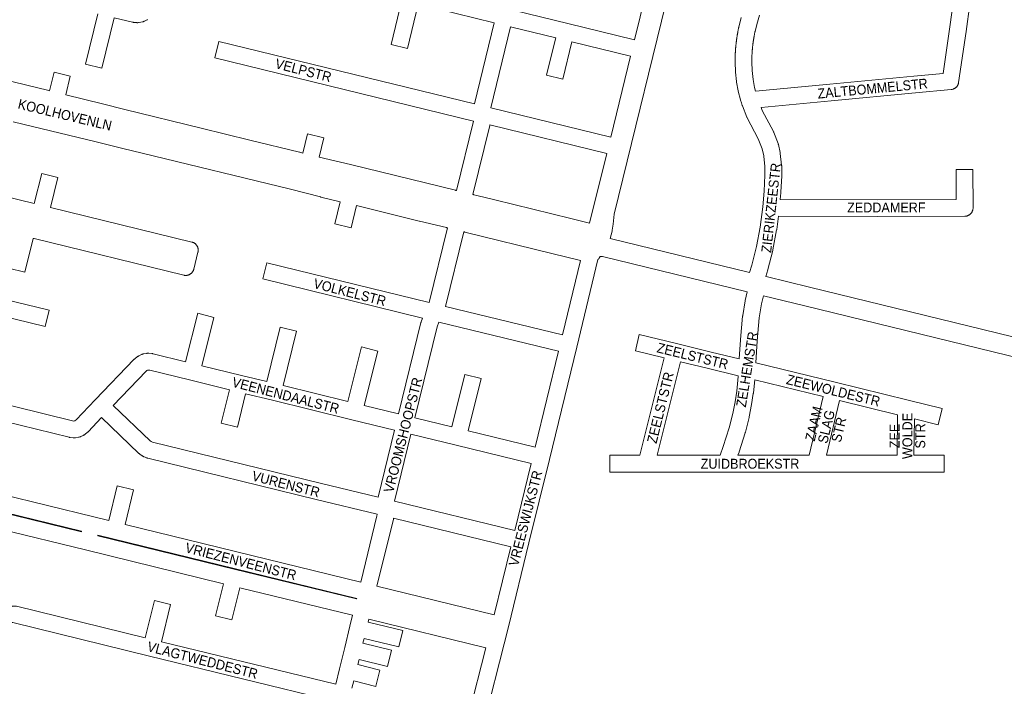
# Model space of a CAD drawing. Header units: metres. Extents: x 123819 to 142731, y 393440 to 405763.
# Tile 15 of 256: x 126423 to 127188, y 397895 to 398413. Entities that reach past the tile are written whole.
import ezdxf
from ezdxf.enums import TextEntityAlignment as Align

# ---------------------------------------------------------------- set-up
doc = ezdxf.new("R2010")
doc.units = ezdxf.units.M
doc.header["$MEASUREMENT"] = 0
for name, color, linetype, lineweight in [('gs-anno-wegen algemeen tekst', 7, 'Continuous', 0), ('gs-knt-aanvullende hoofdweg', 7, 'Continuous', 0), ('gs-knt-fietspaden', 7, 'Continuous', 0), ('gs-knt-wegen algemeen', 7, 'Continuous', 0), ('gs-vlk-plantopografie wegen algemeen', 7, 'Continuous', 0)]:
    doc.layers.add(name, color=color, linetype=linetype, lineweight=lineweight)
doc.styles.add('Style-Arial', font='arial.ttf')

msp = doc.modelspace()

# ---------------------------------------------------------------- linework, layer by layer
at = {"layer": 'gs-knt-aanvullende hoofdweg', "color": 7, "linetype": 'Continuous', "flags": 128}
for points in [[(126350.44, 398381.51), (126350.67, 398381.48), (126350.71, 398381.47), (126351.03, 398381.42), (126351.06, 398381.41), (126351.39, 398381.34), (126351.4, 398381.34), (126355.01, 398380.46), (126445.95, 398358.28), (126445.99, 398358.27), (126446.46, 398358.16)], [(126459.09, 398355.01), (126487.66, 398347.91), (126504.95, 398343.68), (126504.97, 398343.67), (126564.33, 398329.18), (126564.35, 398329.18), (126602.05, 398319.89), (126640.79, 398310.4), (126640.8, 398310.39), (126643.29, 398309.79)], [(126672.28, 398271.99), (126657.14, 398275.62), (126657.03, 398275.64), (126633.72, 398281.59), (126633.71, 398281.6), (126518.44, 398309.58), (126518.42, 398309.59), (126518.4, 398309.59), (126503.56, 398313.22), (126503.5, 398313.24), (126496.21, 398315.09), (126480.66, 398318.94), (126480.66, 398318.94), (126468.76, 398321.75), (126468.7, 398321.76), (126468.69, 398321.76), (126418.34, 398334.13)], [(126655.94, 398306.7), (126680.33, 398300.75), (126761.7, 398280.89), (126762.05, 398280.79), (126762.4, 398280.68), (126762.62, 398280.6)], [(126775.27, 398277.53), (126775.32, 398277.52), (126775.35, 398277.52), (126775.41, 398277.51), (126775.6, 398277.48), (126775.69, 398277.46), (126775.72, 398277.46), (126775.76, 398277.45), (126775.96, 398277.41), (126776.05, 398277.38), (126776.08, 398277.38), (126776.1, 398277.37), (126776.11, 398277.37), (126778.31, 398276.83), (126792.35, 398273.41), (126792.37, 398273.4), (126851.36, 398258.85), (126851.37, 398258.85), (126865.99, 398255.22)], [(126755.55, 398251.71), (126755.47, 398251.72), (126755.42, 398251.73), (126755.1, 398251.78), (126755.08, 398251.78), (126754.74, 398251.86), (126733.76, 398256.89), (126733.72, 398256.9), (126733.71, 398256.9), (126684.93, 398268.91)], [(126858.93, 398226.33), (126836.6, 398231.69), (126836.55, 398231.7), (126836.54, 398231.7), (126769.14, 398248.41), (126769.08, 398248.42), (126768.78, 398248.5), (126768.73, 398248.52), (126768.43, 398248.61), (126768.38, 398248.63), (126768.22, 398248.69)], [(126881.95, 398243.51), (126990.27, 398217.01)], [(126988.26, 398202.04), (126875.95, 398229.51), (126874, 398229.3), (126873.97, 398229.23), (126873.94, 398229.15), (126873.9, 398229.06), (126873.86, 398228.97), (126873.82, 398228.9), (126873.79, 398228.82), (126873.74, 398228.73), (126873.7, 398228.64), (126873.66, 398228.57), (126873.62, 398228.5), (126873.57, 398228.4), (126873.52, 398228.31), (126873.48, 398228.25), (126873.44, 398228.19), (126873.38, 398228.09), (126873.32, 398228), (126873.28, 398227.94), (126873.24, 398227.88), (126873.18, 398227.79), (126873.11, 398227.7), (126873.07, 398227.64), (126873.03, 398227.59), (126872.96, 398227.5), (126872.89, 398227.4), (126872.85, 398227.35), (126872.81, 398227.3), (126872.73, 398227.21), (126872.65, 398227.12), (126872.61, 398227.08), (126872.57, 398227.03), (126872.48, 398226.94)], [(126872.48, 398226.94), (126872.48, 398226.94)], [(127002.93, 398213.91), (127003.1, 398213.87), (127036.79, 398205.63), (127396.08, 398117.73), (127651.05, 398055.35), (127654.17, 398054.59)], [(127650.85, 398039.94), (127647.48, 398040.76), (127392.52, 398103.14), (127033.22, 398191.04), (127000.91, 398198.94)]]:
    msp.add_lwpolyline(points, dxfattribs=at)
at = {"layer": 'gs-knt-fietspaden', "color": 7, "linetype": 'Continuous', "flags": 128}
for points in [[(126958.61, 398562.09), (126932.03, 398453.77), (126885.03, 398262.25), (126884.26, 398254.6), (126884.25, 398254.5), (126884.24, 398254.4), (126883.52, 398249.83), (126883.45, 398249.36), (126883.43, 398249.25), (126883.42, 398249.19), (126883.41, 398249.13), (126883.38, 398249.02), (126881.95, 398243.51)], [(126900.9, 398397.7), (126913.93, 398451.55)], [(126882.35, 398322.02), (126897.82, 398385.05)], [(126865.99, 398255.22), (126865.99, 398255.24), (126879.25, 398309.38)]]:
    msp.add_lwpolyline(points, dxfattribs=at)
at = {"layer": 'gs-knt-wegen algemeen', "color": 7, "linetype": 'Continuous', "flags": 128}
for points in [[(126791.94, 398410.95), (126732.85, 398425.41), (126724.44, 398391.02, -0.384773), (126724.42, 398391.01), (126711.8, 398394.1, -0.368199), (126711.79, 398394.11), (126720.2, 398428.5)], [(126522.64, 398413.43), (126522.38, 398413.3), (126520.31, 398412.25), (126520.04, 398412.12), (126519.76, 398412), (126519.48, 398411.89), (126519.2, 398411.8), (126518.91, 398411.73), (126518.61, 398411.66), (126516.15, 398411.18), (126515.84, 398411.13), (126515.53, 398411.09), (126515.21, 398411.07), (126514.9, 398411.06), (126514.59, 398411.07), (126514.28, 398411.09), (126511.77, 398411.33), (126511.46, 398411.37), (126511.16, 398411.42), (126510.85, 398411.49), (126496.67, 398414.96), (126487.06, 398375.66, -0.384773), (126487.04, 398375.66), (126474.42, 398378.75, -0.368198), (126474.41, 398378.76), (126484.02, 398418.05)], [(126897.82, 398385.05), (126852.29, 398396.19), (126845.12, 398367.29, -0.384737), (126845.11, 398367.28), (126832.49, 398370.41, -0.368046), (126832.48, 398370.42), (126839.64, 398399.28), (126804.59, 398407.86)], [(126775.86, 398334.67), (126574.86, 398383.84, -0.368199), (126574.85, 398383.85), (126577.94, 398396.48, -0.384773), (126577.95, 398396.49), (126776.54, 398347.91)], [(126446.46, 398358.16), (126450.05, 398372.69, -0.384743), (126450.07, 398372.7), (126462.68, 398369.57), (126462.69, 398369.57, -0.399795), (126462.69, 398369.56), (126462.69, 398369.56), (126459.09, 398355.01)], [(126643.29, 398309.79), (126646.93, 398324.62, -0.384768), (126646.94, 398324.63), (126659.56, 398321.54), (126659.57, 398321.54, -0.399812), (126659.57, 398321.52), (126659.57, 398321.52), (126655.94, 398306.7)], [(126329.59, 398296.29), (126434.71, 398270.57), (126440.45, 398293.97, -0.384765), (126440.46, 398293.98), (126453.09, 398290.88, -0.368161), (126453.1, 398290.87), (126447.35, 398267.48), (126557.04, 398240.64), (126557.34, 398240.55), (126557.65, 398240.46), (126557.95, 398240.34), (126558.24, 398240.21), (126558.52, 398240.07), (126558.8, 398239.92), (126559.07, 398239.75), (126559.33, 398239.57), (126559.59, 398239.37), (126559.83, 398239.16), (126560.06, 398238.95), (126560.28, 398238.72), (126560.49, 398238.48), (126560.69, 398238.23), (126560.88, 398237.97), (126561.05, 398237.7), (126561.21, 398237.42), (126561.35, 398237.14), (126561.49, 398236.85), (126561.6, 398236.55), (126561.7, 398236.25), (126561.79, 398235.94), (126561.86, 398235.63), (126561.92, 398235.32), (126561.96, 398235), (126561.99, 398234.68), (126562, 398234.36), (126561.99, 398234.04), (126561.97, 398233.73), (126561.93, 398233.41), (126561.88, 398233.09), (126561.82, 398232.78), (126558.64, 398219.66), (126558.56, 398219.36), (126558.46, 398219.07), (126558.35, 398218.77), (126558.23, 398218.49), (126558.1, 398218.21), (126557.95, 398217.94), (126557.79, 398217.67), (126557.61, 398217.42), (126557.43, 398217.17), (126557.23, 398216.93), (126557.02, 398216.7), (126556.8, 398216.48), (126556.57, 398216.27), (126556.33, 398216.07), (126556.08, 398215.89), (126555.83, 398215.71), (126555.56, 398215.55), (126555.29, 398215.4), (126555.01, 398215.27), (126554.72, 398215.15), (126554.43, 398215.04), (126554.14, 398214.94), (126553.84, 398214.86), (126553.53, 398214.8), (126553.23, 398214.75), (126552.92, 398214.71), (126552.61, 398214.69), (126552.3, 398214.68), (126551.99, 398214.69), (126551.68, 398214.71), (126551.37, 398214.75), (126551.07, 398214.8), (126550.76, 398214.87), (126434.71, 398243.27), (126433.77, 398243.5), (126427.32, 398217.13, -0.384773), (126427.31, 398217.12), (126414.68, 398220.21, -0.368201)], [(127014.05, 398273.69), (127089.39, 398273.53), (127150.74, 398273.68), (127150.65, 398296.89, -0.38531), (127150.66, 398296.9), (127163.66, 398296.95, -0.385308), (127163.67, 398296.95), (127163.79, 398267.21), (127163.78, 398266.9), (127163.76, 398266.59), (127163.73, 398266.28), (127163.68, 398265.98), (127163.61, 398265.67), (127163.53, 398265.37), (127163.44, 398265.08), (127163.33, 398264.79), (127163.21, 398264.5), (127163.08, 398264.22), (127162.93, 398263.95), (127162.77, 398263.68), (127162.59, 398263.42), (127162.41, 398263.18), (127162.21, 398262.94), (127162.01, 398262.71), (127161.79, 398262.49), (127161.56, 398262.28), (127161.32, 398262.08), (127161.07, 398261.89), (127160.82, 398261.72), (127160.55, 398261.55), (127160.28, 398261.41), (127160, 398261.27), (127159.72, 398261.15), (127159.43, 398261.04), (127159.13, 398260.94), (127158.83, 398260.86), (127158.53, 398260.79), (127158.22, 398260.74), (127157.91, 398260.7), (127157.61, 398260.68), (127157.3, 398260.67), (127089.41, 398260.51), (127089.38, 398260.51), (127012.63, 398260.68)], [(126680.67, 398251.61), (126680.67, 398251.61), (126668.04, 398254.72, -0.368129), (126668.03, 398254.73), (126672.28, 398271.99)], [(126736.16, 398181.61), (126612.25, 398211.94, -0.368194), (126612.25, 398211.95), (126615.34, 398224.58, -0.384774), (126615.35, 398224.58), (126741.37, 398193.74)], [(126310.99, 398220.68), (126316.85, 398219.12), (126446.28, 398187.67, -0.368273), (126446.29, 398187.65), (126443.22, 398175.02, -0.384791), (126443.21, 398175.01), (126313.71, 398206.48), (126313.57, 398206.52), (126305.8, 398208.59)], [(126395.95, 398118.42), (126464.44, 398101.66), (126465.47, 398101.55), (126466.09, 398101.66), (126466.56, 398101.87), (126467.3, 398102.48), (126482.09, 398117.93), (126512.33, 398149.52), (126512.53, 398149.71), (126512.73, 398149.9), (126512.93, 398150.07), (126514.64, 398151.46), (126514.85, 398151.62), (126515.07, 398151.78), (126515.3, 398151.93), (126515.54, 398152.07), (126515.78, 398152.2), (126516.02, 398152.32), (126518.02, 398153.23), (126518.28, 398153.35), (126518.54, 398153.45), (126518.81, 398153.54), (126519.09, 398153.61), (126519.36, 398153.68), (126519.64, 398153.73), (126521.98, 398154.13), (126522.28, 398154.17), (126522.57, 398154.2), (126522.86, 398154.22), (126523.16, 398154.22), (126523.45, 398154.21), (126523.75, 398154.19), (126526.11, 398153.94), (126526.4, 398153.91), (126526.69, 398153.86), (126526.98, 398153.79), (126552.1, 398147.65), (126561.61, 398185.28, -0.38469), (126561.62, 398185.28), (126574.23, 398182.1, -0.367843), (126574.24, 398182.09), (126564.75, 398144.55), (126595.6, 398137.01), (126615.33, 398132.18), (126625.58, 398174.53, -0.384802), (126625.59, 398174.53), (126638.23, 398171.47, -0.368314), (126638.23, 398171.46), (126627.97, 398129.09), (126678.19, 398116.8), (126688.89, 398159.11, -0.384691), (126688.91, 398159.12), (126701.51, 398155.93, -0.367842), (126701.52, 398155.92), (126690.84, 398113.71), (126717.62, 398107.16)], [(126905.1, 398074.95), (126924.01, 398150.73), (126901.52, 398156.18, -0.368296), (126901.52, 398156.19), (126904.58, 398168.83, -0.384798), (126904.59, 398168.83), (126933.45, 398161.84), (126933.48, 398161.83), (126960.36, 398155.16), (126982.22, 398149.88)], [(126714.52, 398094.51), (126681.38, 398102.62), (126618.57, 398117.98), (126598.83, 398122.81), (126592.48, 398096.83, -0.384774), (126592.46, 398096.83), (126579.84, 398099.92, -0.368201), (126579.83, 398099.93), (126586.18, 398125.91), (126555.28, 398133.47), (126524.32, 398141.04), (126523.29, 398141.15), (126522.67, 398141.04), (126522.2, 398140.83), (126521.46, 398140.22), (126496, 398113.63)], [(126995.07, 398146.76), (127056.8, 398131.66), (127113.32, 398117.82), (127139.79, 398111.32, -0.368158), (127139.8, 398111.31)], [(126730.26, 398104.06), (126759.07, 398097.01), (126769.03, 398137.73, -0.384774), (126769.05, 398137.74), (126781.67, 398134.65), (126781.67, 398134.65, -0.399813), (126781.68, 398134.64), (126781.68, 398134.64)], [(127139.8, 398111.31), (127136.7, 398098.68, -0.384763), (127136.68, 398098.68), (127118.19, 398103.22), (127117.9, 398074.92)], [(127117.9, 398074.92), (127141.3, 398074.92, -0.386763), (127141.31, 398074.91), (127141.3, 398061.91, -0.386763), (127141.29, 398061.9), (127111.33, 398061.9), (127041.73, 398061.92), (126971.92, 398061.93), (126910.19, 398061.94), (126881.81, 398061.9, -0.385365), (126881.8, 398061.91), (126881.77, 398074.91, -0.385365), (126881.78, 398074.92), (126905.1, 398074.95)], [(126480.89, 398027.12), (126492.55, 398024.27), (126499.14, 398051.21, -0.384774), (126499.15, 398051.22), (126511.78, 398048.13, -0.368198), (126511.79, 398048.12), (126505.2, 398021.17), (126688.21, 397976.4)], [(126681.9, 397950.64), (126594.25, 397972.09), (126588.13, 397947.08, -0.384775), (126588.12, 397947.07), (126575.49, 397950.16, -0.368198), (126575.48, 397950.17), (126581.6, 397975.18), (126474.59, 398001.36), (126342.31, 398033.72)], [(126417.41, 397957.45), (126417.54, 397957.5), (126417.85, 397957.59), (126418.16, 397957.66), (126418.47, 397957.71), (126418.79, 397957.76), (126419.11, 397957.78), (126419.43, 397957.79), (126419.75, 397957.78), (126420.07, 397957.76), (126420.38, 397957.72), (126420.7, 397957.67), (126421.01, 397957.6), (126520.87, 397933.17), (126527.95, 397962.08, -0.384773), (126527.96, 397962.09), (126540.58, 397959), (126540.59, 397959, -0.399813), (126540.59, 397958.99), (126540.59, 397958.98)], [(126694.55, 397947.55), (126694, 397945.31), (126720.95, 397938.72), (126720.95, 397938.72, -0.399813), (126720.96, 397938.71), (126720.96, 397938.7)], [(126720.96, 397938.7), (126717.87, 397926.08, -0.384773), (126717.86, 397926.07), (126690.91, 397932.66), (126689.98, 397928.86), (126712.04, 397923.46, -0.3682), (126712.05, 397923.45), (126708.96, 397910.82, -0.384773), (126708.95, 397910.82), (126686.88, 397916.21), (126685.92, 397912.28), (126703.14, 397908.07, -0.368199), (126703.15, 397908.06), (126700.06, 397895.43, -0.384774), (126700.05, 397895.42), (126682.83, 397899.63), (126681.42, 397893.9)]]:
    msp.add_lwpolyline(points, format="xyb", dxfattribs=at)
for points in [[(127161.26, 398425.41), (127158.46, 398404.3), (127158.45, 398404.2), (127152.59, 398364.63), (127152.53, 398364.33), (127152.47, 398364.02), (127152.39, 398363.73), (127152.29, 398363.43), (127152.18, 398363.14), (127152.06, 398362.86), (127151.92, 398362.58), (127151.77, 398362.31), (127151.61, 398362.05), (127151.44, 398361.79), (127151.25, 398361.55), (127151.06, 398361.31), (127150.85, 398361.08), (127150.63, 398360.86), (127150.4, 398360.66), (127150.16, 398360.46), (127149.92, 398360.28), (127149.66, 398360.1), (127149.4, 398359.94), (127149.13, 398359.8), (127148.85, 398359.66), (127148.56, 398359.54), (127148.27, 398359.43), (127147.98, 398359.34), (127147.68, 398359.26), (127147.38, 398359.19), (127147.08, 398359.14), (127146.77, 398359.1), (127119.1, 398356.44), (127119.08, 398356.44), (127053.67, 398350.41), (126999.1, 398345.25)], [(126807.68, 398420.5), (126849.08, 398410.38), (126900.9, 398397.7)], [(127001.26, 398307.28), (127001.18, 398307.63), (126999.97, 398312.98), (126997, 398320.82), (126988.38, 398337.07), (126988.28, 398337.28), (126988.18, 398337.5), (126988.09, 398337.71), (126984.63, 398346.41), (126984.55, 398346.62), (126984.47, 398346.84), (126983.85, 398348.8), (126983.22, 398350.76), (126983.17, 398350.94), (126983.12, 398351.12), (126981.41, 398357.73), (126981.36, 398357.95), (126981.31, 398358.17), (126980.09, 398364.79), (126980.05, 398365.02), (126980.02, 398365.25), (126979.21, 398372.59), (126979.19, 398372.83), (126979.17, 398373.07), (126978.92, 398380.09), (126978.92, 398380.34), (126978.92, 398380.76), (126978.92, 398381.19), (126978.92, 398381.62), (126978.93, 398382.04), (126978.94, 398382.47), (126978.95, 398382.89), (126978.96, 398383.32), (126978.97, 398383.75), (126978.98, 398384.17), (126978.99, 398384.6), (126979.01, 398385.02), (126979.03, 398385.45), (126979.04, 398385.88), (126979.06, 398386.3), (126979.09, 398386.73), (126979.11, 398387.15), (126979.13, 398387.58), (126979.16, 398388), (126979.18, 398388.43), (126979.21, 398388.85), (126979.24, 398389.28), (126979.27, 398389.7), (126979.3, 398390.13), (126979.34, 398390.55), (126979.37, 398390.98), (126979.41, 398391.4), (126979.45, 398391.83), (126979.49, 398392.25), (126979.53, 398392.68), (126979.57, 398393.1), (126979.61, 398393.53), (126979.66, 398393.95), (126979.7, 398394.37), (126979.75, 398394.8), (126979.8, 398395.22), (126979.85, 398395.64), (126979.9, 398396.07), (126979.95, 398396.49), (126980.01, 398396.91), (126980.06, 398397.33), (126980.12, 398397.76), (126980.18, 398398.18), (126980.24, 398398.6), (126980.3, 398399.02), (126980.36, 398399.45), (126980.42, 398399.87), (126980.49, 398400.29), (126980.56, 398400.71), (126980.62, 398401.13), (126980.69, 398401.55), (126980.76, 398401.97), (126980.84, 398402.39), (126980.91, 398402.81), (126980.98, 398403.23), (126981.06, 398403.65), (126981.14, 398404.07), (126981.22, 398404.49), (126981.3, 398404.9), (126981.38, 398405.32), (126981.46, 398405.74), (126981.55, 398406.16), (126981.63, 398406.58), (126981.72, 398406.99), (126981.81, 398407.41), (126981.86, 398407.64), (126983.72, 398414.99)], [(126998.01, 398416.89), (126996.29, 398411.59), (126994.52, 398404.57), (126994.44, 398404.2), (126994.36, 398403.83), (126994.28, 398403.46), (126994.21, 398403.08), (126994.13, 398402.71), (126994.06, 398402.34), (126993.99, 398401.96), (126993.92, 398401.59), (126993.85, 398401.22), (126993.78, 398400.84), (126993.72, 398400.47), (126993.65, 398400.09), (126993.59, 398399.72), (126993.53, 398399.35), (126993.46, 398398.97), (126993.4, 398398.6), (126993.34, 398398.22), (126993.29, 398397.84), (126993.23, 398397.47), (126993.17, 398397.09), (126993.12, 398396.72), (126993.07, 398396.34), (126993.01, 398395.96), (126992.96, 398395.59), (126992.91, 398395.21), (126992.87, 398394.83), (126992.82, 398394.45), (126992.77, 398394.08), (126992.73, 398393.7), (126992.69, 398393.32), (126992.64, 398392.95), (126992.6, 398392.57), (126992.56, 398392.19), (126992.52, 398391.81), (126992.49, 398391.43), (126992.45, 398391.06), (126992.41, 398390.68), (126992.38, 398390.3), (126992.35, 398389.92), (126992.32, 398389.54), (126992.29, 398389.16), (126992.26, 398388.78), (126992.23, 398388.4), (126992.2, 398388.03), (126992.18, 398387.64), (126992.16, 398387.27), (126992.13, 398386.89), (126992.11, 398386.51), (126992.09, 398386.13), (126992.07, 398385.75), (126992.05, 398385.37), (126992.04, 398384.99), (126992.02, 398384.61), (126992.01, 398384.23), (126992, 398383.85), (126991.98, 398383.47), (126991.97, 398383.09), (126991.96, 398382.71), (126991.96, 398382.33), (126991.95, 398381.95), (126991.94, 398381.57), (126991.94, 398381.19), (126991.94, 398380.81), (126991.94, 398380.43), (126992.18, 398373.79), (126992.94, 398366.92), (126994.07, 398360.77), (126994.81, 398357.93)], [(126994.81, 398357.93), (127052.46, 398363.37), (127052.47, 398363.37), (127117.87, 398369.4), (127140.45, 398371.58), (127145.56, 398406.06), (127147.51, 398420.74)], [(126776.54, 398347.91), (126791.94, 398410.95)], [(126804.59, 398407.86), (126789.19, 398344.81)], [(126789.19, 398344.81), (126882.35, 398322.02)], [(126999.1, 398345.25), (127000.05, 398342.86), (127008.69, 398326.56), (127008.82, 398326.32), (127008.93, 398326.07), (127009.03, 398325.82), (127012.31, 398317.16), (127012.41, 398316.87), (127012.49, 398316.59), (127012.57, 398316.29), (127013.95, 398310.15)], [(126762.62, 398280.6), (126775.8, 398334.47), (126775.84, 398334.61), (126775.86, 398334.67)], [(126788.43, 398331.3), (126775.27, 398277.53)], [(126788.51, 398331.58), (126788.43, 398331.31), (126788.43, 398331.31), (126788.43, 398331.3)], [(126879.25, 398309.38), (126788.51, 398331.58)], [(127013.95, 398310.15), (127013.96, 398310.15), (127013.96, 398310.15)], [(127013.95, 398310.15), (127013.96, 398310.15), (127013.96, 398310.15)], [(127013.96, 398310.15), (127013.96, 398310.11), (127014, 398309.96), (127014.03, 398309.8), (127014.05, 398309.64), (127014.08, 398309.44), (127015.1, 398300.35), (127015.12, 398300.11), (127015.14, 398299.87), (127015.14, 398299.62), (127015.14, 398292.4), (127015.14, 398292.1), (127014.56, 398279.29), (127014.54, 398278.99), (127014.05, 398273.69)], [(127000.46, 398268.04), (127001.56, 398280.03), (127002.12, 398292.54), (127002.12, 398299.26), (127001.26, 398307.28)], [(127001.26, 398307.28), (127001.26, 398307.28), (127001.26, 398307.28)], [(127001.26, 398307.28), (127001.26, 398307.28), (127001.26, 398307.28)], [(126684.93, 398268.91), (126680.68, 398251.62), (126680.67, 398251.61)], [(126990.27, 398217.01), (126991.92, 398222.6), (126995.55, 398237.06), (126998.41, 398252.26), (127000.44, 398267.92), (127000.46, 398268.03)], [(127000.46, 398268.03), (127000.46, 398268.04), (127000.46, 398268.04)], [(127000.46, 398268.03), (127000.46, 398268.04), (127000.46, 398268.04)], [(127012.63, 398260.68), (127011.3, 398250.4), (127011.27, 398250.22), (127011.24, 398250.04), (127008.31, 398234.46), (127008.27, 398234.27), (127008.23, 398234.08), (127004.51, 398219.3), (127004.44, 398219.05), (127004.44, 398219.05), (127004.44, 398219.05), (127002.93, 398213.91)], [(126741.37, 398193.74), (126755.55, 398251.71)], [(126768.22, 398248.69), (126754.02, 398190.65)], [(126872.48, 398226.94), (126855.96, 398159.01), (126834.76, 398071.8), (126834.76, 398071.8), (126818.89, 398006.96), (126802.91, 397941.64), (126799.71, 397928.52), (126799.69, 397928.45), (126784.79, 397870.35)], [(126844.85, 398168.42), (126858.93, 398226.33)], [(126872.48, 398226.94), (126872.48, 398226.94)], [(126982.22, 398149.88), (126983.16, 398164.73), (126983.17, 398164.91), (126984.82, 398183.08), (126984.85, 398183.3), (126984.88, 398183.52), (126986.69, 398194.93), (126986.73, 398195.13), (126986.77, 398195.32), (126988.26, 398202.04)], [(127000.91, 398198.94), (126999.52, 398192.69), (126997.77, 398181.69), (126996.15, 398163.82)], [(126754.02, 398190.65), (126844.85, 398168.42)], [(126717.62, 398107.16), (126734.96, 398178.06), (126735.04, 398178.35), (126735.13, 398178.64), (126736.16, 398181.61)], [(126748.93, 398178.49), (126748.79, 398178.28), (126747.54, 398174.67), (126730.26, 398104.06)], [(126841.78, 398155.77), (126748.93, 398178.49)], [(126996.15, 398163.82), (126995.07, 398146.76)], [(126823.65, 398081.22), (126841.78, 398155.77)], [(126981.39, 398136.69), (126957.28, 398142.51), (126957.24, 398142.52), (126936.65, 398147.63), (126918.52, 398074.96)], [(126781.68, 398134.64), (126771.72, 398093.92), (126823.65, 398081.22)], [(126967.32, 398074.95), (126969.69, 398081.67), (126974.37, 398096.21), (126977.22, 398107.34), (126978.93, 398116.58), (126980.25, 398124.83), (126981.35, 398136.05), (126981.39, 398136.69)], [(126994.19, 398133.57), (126993.18, 398123.36), (126993.16, 398123.16), (126993.13, 398122.97), (126991.77, 398114.45), (126991.75, 398114.3), (126989.99, 398104.76), (126989.94, 398104.54), (126989.89, 398104.32), (126986.94, 398092.79), (126986.89, 398092.6), (126986.83, 398092.42), (126982.06, 398077.59), (126982, 398077.42), (126981.13, 398074.95)], [(127047.42, 398120.55), (126994.19, 398133.57)], [(127036.58, 398074.94), (127047.42, 398120.55)], [(127060.07, 398117.45), (127049.97, 398074.94)], [(127104.88, 398074.93), (127105.21, 398106.4), (127060.07, 398117.45)], [(126496, 398113.63), (126524.7, 398086.16), (126525.5, 398085.57), (126526.43, 398085.21), (126656.61, 398053.36), (126656.62, 398053.36), (126701.75, 398042.32)], [(126487, 398104.22), (126476.43, 398093.18), (126476.23, 398092.99), (126476.03, 398092.8), (126475.83, 398092.63), (126474.12, 398091.24), (126473.91, 398091.08), (126473.69, 398090.92), (126473.46, 398090.77), (126473.22, 398090.63), (126472.98, 398090.5), (126472.74, 398090.38), (126470.74, 398089.47), (126470.48, 398089.35), (126470.22, 398089.25), (126469.95, 398089.16), (126469.67, 398089.09), (126469.4, 398089.02), (126469.12, 398088.97), (126466.78, 398088.57), (126466.48, 398088.53), (126466.19, 398088.5), (126465.9, 398088.48), (126465.6, 398088.48), (126465.31, 398088.49), (126465.01, 398088.51), (126462.65, 398088.76), (126462.36, 398088.79), (126462.07, 398088.84), (126461.78, 398088.91), (126398.21, 398104.46)], [(126700.86, 398029.13), (126653.52, 398040.71), (126653.51, 398040.72), (126522.93, 398072.66), (126522.65, 398072.74), (126522.38, 398072.82), (126522.11, 398072.92), (126519.98, 398073.75), (126519.72, 398073.86), (126519.46, 398073.98), (126519.21, 398074.11), (126518.97, 398074.25), (126518.73, 398074.4), (126518.49, 398074.56), (126516.65, 398075.92), (126516.43, 398076.09), (126516.21, 398076.27), (126516, 398076.46), (126487, 398104.22)], [(126701.75, 398042.32), (126714.52, 398094.51)], [(126727.17, 398091.41), (126714.4, 398039.22)], [(126820.56, 398068.57), (126762.3, 398082.82), (126727.17, 398091.41)], [(126918.52, 398074.96), (126967.32, 398074.95)], [(126981.13, 398074.95), (127036.58, 398074.94)], [(127049.97, 398074.94), (127104.88, 398074.93)], [(126807.79, 398016.38), (126820.56, 398068.57)], [(126336.68, 398062.4), (126480.88, 398027.12), (126480.89, 398027.12), (126480.89, 398027.12)], [(126340.05, 398047.67), (126471.36, 398015.56), (126471.47, 398016.02), (126328.24, 398051.06)], [(126714.4, 398039.22), (126807.79, 398016.38)], [(126688.21, 397976.4), (126700.82, 398027.98), (126700.89, 398028.85), (126700.86, 398029.13)], [(126713.71, 398025.99), (126713.71, 398025.94), (126713.66, 398025.67), (126713.6, 398025.42), (126713.6, 398025.41), (126713.6, 398025.41), (126700.85, 397973.31)], [(126804.7, 398003.73), (126713.71, 398025.99)], [(126685.11, 397963.75), (126495.78, 398010.07), (126484.12, 398012.93), (126484, 398012.46), (126591.02, 397986.28), (126685, 397963.29)], [(126791.81, 397951.05), (126804.7, 398003.73)], [(126700.85, 397973.31), (126791.81, 397951.05)], [(126540.59, 397958.98), (126533.52, 397930.08), (126668.78, 397896.99)], [(126685, 397963.29), (126685.11, 397963.75)], [(126668.78, 397896.99), (126671.73, 397909.05), (126675.78, 397925.63), (126679.81, 397942.08), (126681.9, 397950.64)], [(126668.6, 397883.63), (126524.1, 397918.98), (126417.92, 397944.96), (126417.61, 397945.04), (126417.31, 397945.14), (126417.01, 397945.25), (126416.71, 397945.38), (126416.43, 397945.52), (126416.15, 397945.68), (126415.88, 397945.85), (126415.62, 397946.03), (126415.36, 397946.23), (126415.12, 397946.43), (126414.89, 397946.65), (126414.79, 397946.75)], [(126785.44, 397925.31), (126694.55, 397947.55)], [(126772.17, 397873.56), (126785.44, 397925.31)]]:
    msp.add_lwpolyline(points, dxfattribs=at)
at = {"layer": 'gs-vlk-plantopografie wegen algemeen', "color": 7, "linetype": 'Continuous', "flags": 128}
msp.add_lwpolyline([(126958.61, 398562.09), (126932.03, 398453.77), (126885.03, 398262.25), (126884.26, 398254.6), (126884.25, 398254.5), (126884.24, 398254.4), (126883.52, 398249.83), (126883.45, 398249.36), (126883.43, 398249.25), (126883.42, 398249.19), (126883.41, 398249.13), (126883.38, 398249.02), (126881.95, 398243.51)], dxfattribs=at)

# ---------------------------------------------------------------- texts
at = {"layer": 'gs-anno-wegen algemeen tekst', "color": 7, "style": 'Style-Arial', "width": 0.909091}
for s, rotation, p in [('VELPSTR', 345.61578, (126643.69, 398374.06)), ('KOOLHOVENLN', 346.4758, (126458.49, 398339.5)), ('VOLKELSTR', 345.61578, (126679.75, 398201.66)), ('VEENENDAALSTR', 345.61578, (126629.96, 398121.5)), ('VROOMSHOOPSTR', 75.61578, (126721.03, 398090.74)), ('VURENSTR', 345.61578, (126630.15, 398052.56)), ('VREESWIJKSTR', 75.61578, (126816.18, 398026.03)), ('VRIEZENVEENSTR', 345.61578, (126595.15, 397992.46)), ('VLAGTWEDDESTR', 345.61578, (126565.41, 397915.71))]:
    msp.add_text(s, height=7.7, rotation=rotation, dxfattribs=at).set_placement(p, align=Align.MIDDLE_CENTER)
at = {"layer": 'gs-anno-wegen algemeen tekst', "color": 7, "linetype": 'Continuous', "style": 'Style-Arial', "width": 0.909091}
for s, rotation, p in [('ZALTBOMMELSTR', 5.39677, (127085.77, 398359.91)), ('ZIERIKZEESTR', 83.70971, (127006.91, 398267.2)), ('ZEDDAMERF', 0.05596, (127096.42, 398267.48)), ('ZELHEMSTR', 80.77002, (126988.23, 398141.73)), ('ZEELSTSTR', 346.2545, (126946, 398152.1)), ('ZEELSTSTR', 76.12745, (126920.94, 398112.01)), ('ZEEWOLDESTR', 346.25853, (127055.25, 398125.33)), ('ZUIDBROEKSTR', 0.05596, (126990.56, 398068.38))]:
    msp.add_text(s, height=7.7, rotation=rotation, dxfattribs=at).set_placement(p, align=Align.MIDDLE_CENTER)
at = {"layer": 'gs-anno-wegen algemeen tekst', "color": 7, "linetype": 'Continuous', "char_height": 7.7, "attachment_point": 5, "line_spacing_factor": 0.776524, "style": 'Style-Arial'}
for s, insert, rotation in [('\\H1x;\\W0.909091;ZAAM\\PSLAG\\PSTR', (127049.87, 398097.16), 76.63571), ('\\H1x;\\W0.909091;ZEE\\PWOLDE\\PSTR', (127112.83, 398089.96), 90.05596)]:
    msp.add_mtext(s, dxfattribs=dict(at, insert=insert, rotation=rotation))

doc.saveas('drawing.dxf')
